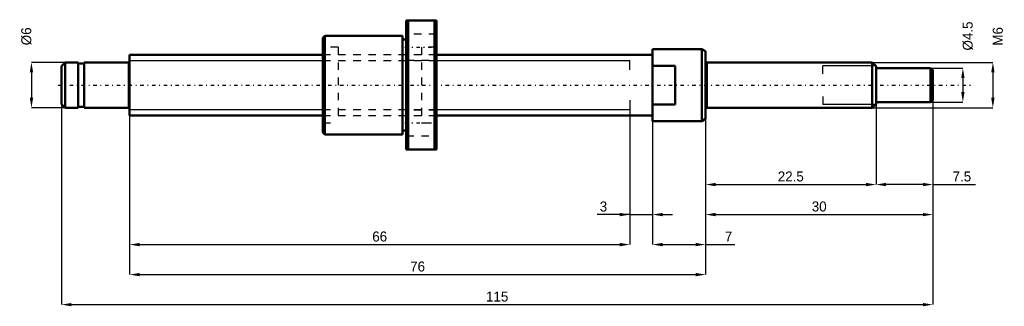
# Model space of a CAD drawing. Header units: millimetres. Extents: x -15 to 115, y -29 to 9.
import ezdxf

# ---------------------------------------------------------------- set-up
doc = ezdxf.new("R2010")
doc.units = ezdxf.units.MM
doc.linetypes.add('Center', pattern=[1.5, 0.45, -0.5, 0.05, -0.5])
doc.linetypes.add('Dashed', pattern=[2, 1, -1])
for name, color, linetype, lineweight in [('2d ConnectionPoints', 7, 'Continuous', 50), ('AM_0', 7, 'Continuous', 50), ('AM_4', 3, 'Continuous', 25), ('AM_5', 3, 'Continuous', 25), ('AM_7', 7, 'Center', 25), ('AM_9', 6, 'Dashed', 25)]:
    doc.layers.add(name, color=color, linetype=linetype, lineweight=lineweight)
doc.dimstyles.new('ISO-25', dxfattribs={"dimtxt": 2.5, "dimasz": 2.5, "dimexe": 1.25, "dimexo": 0.625, "dimtad": 1, "dimtxsty": 'Standard', "dimcen": 2.5, "dimadec": 0, "dimazin": 0, "dimtfac": 1, "dimtmove": 0, "dimatfit": 3, "dimfxl": 0, "dimarcsym": 0})

# ---------------------------------------------------------------- blocks, each defined once
blk = doc.blocks.new('1_BNK_0801_3G0_115LC5Y_Nut_0_in_BNK0801_3G0_115LC5Y_40_5__0')
at = {"layer": 'AM_0'}
for p, q in [((36.5, 8.5), (36.5, -8.5)), ((40.5, 8.5), (36.5, 8.5)), ((36.75, 8.5), (36.75, -8.5)), ((40.25, 8.5), (40.25, -8.5)), ((40.5, 8.5), (40.5, -8.5)), ((25.75, 6.5), (25.5, 6.25)), ((36, 6.5), (25.75, 6.5)), ((25.75, 6.5), (25.75, -6.5)), ((36, 6.5), (36, -6.5)), ((25.5, 6.25), (25.5, -6.25)), ((36.5, 6), (36, 6)), ((25.5, -6.25), (25.75, -6.5)), ((36, -6), (36.5, -6)), ((25.75, -6.5), (36, -6.5)), ((36.5, -8.5), (40.5, -8.5))]:
    blk.add_line(p, q, dxfattribs=at)
at = {"layer": 'AM_7'}
for p, q in [((36.3, 5), (40.7, 5)), ((36.3, -5), (40.7, -5))]:
    blk.add_line(p, q, dxfattribs=at)
at = {"layer": 'AM_9'}
for p, q in [((40.5, 6.7), (36.5, 6.7)), ((27.5, 5), (25.5, 5)), ((27.5, 5), (27.5, -5)), ((38.5, 4), (27.5, 4)), ((40.5, 5), (38.5, 5)), ((38.5, 5), (38.5, -5)), ((36.5, 3.3), (40.5, 3.3)), ((40.5, -3.3), (36.5, -3.3)), ((25.5, -5), (27.5, -5)), ((27.5, -4), (38.5, -4)), ((38.5, -5), (40.5, -5)), ((36.5, -6.7), (40.5, -6.7))]:
    blk.add_line(p, q, dxfattribs=at)
blk = doc.blocks.new('2_BNK_0801_3G0_115LC5Y_Shaft_0_in_BNK0801_3G0_115LC5Y_40_5__0')
at = {"layer": 'AM_0'}
for p, q in [((25.5, 4), (0, 4)), ((0, 4), (0, -4)), ((69, 4), (40.5, 4)), ((69, 4.75), (69, -4.75)), ((75.5, 4.75), (69, 4.75)), ((76, 4.46), (75.5, 4.75)), ((75.5, 4.75), (75.5, -4.75)), ((76, 4.46), (76, -4.46)), ((-8.5, 3), (-9, 2.5)), ((-6.8, 3), (-8.5, 3)), ((-8.5, 3), (-8.5, -3)), ((-6.8, 3), (-6.8, -3)), ((-6, 2.85), (-6.8, 2.85)), ((-0.2, 3), (-6, 3)), ((-6, 3), (-6, -3)), ((98, 3), (76.2, 3)), ((98.5, 2.5), (98, 3)), ((98, 3), (98, -3)), ((-9, 2.5), (-9, -2.5)), ((72, 2.56), (69, 2.56)), ((72, 2.56), (72, -2.56)), ((98.5, 2.5), (98.5, -2.5)), ((105.7, 2.25), (98.5, 2.25)), ((106, 1.95), (105.7, 2.25)), ((105.7, 2.25), (105.7, -2.25)), ((106, 1.95), (106, -1.95)), ((-9, -2.5), (-8.5, -3)), ((69, -2.56), (72, -2.56)), ((98, -3), (98.5, -2.5)), ((98.5, -2.25), (105.7, -2.25)), ((105.7, -2.25), (106, -1.95)), ((-8.5, -3), (-6.8, -3)), ((-6.8, -2.85), (-6, -2.85)), ((-6, -3), (-0.2, -3)), ((76.2, -3), (98, -3)), ((0, -4), (25.5, -4)), ((40.5, -4), (69, -4)), ((69, -4.75), (75.5, -4.75)), ((75.5, -4.75), (76, -4.46))]:
    blk.add_line(p, q, dxfattribs=at)
for centre, start, end in [((-0.2, 3.2), 270, 360), ((76.2, 3.2), 180, 270), ((-0.2, -3.2), 0, 90), ((76.2, -3.2), 90, 180)]:
    blk.add_arc(centre, 0.2, start, end, dxfattribs=at)
at = {"layer": 'AM_4'}
for p, q in [((-0.2, 3), (-0.2, -3)), ((76.2, 3), (76.2, -3))]:
    blk.add_line(p, q, dxfattribs=at)
at = {"layer": 'AM_5'}
for p, q in [((0, 3.23), (25.5, 3.23)), ((40.5, 3.23), (66, 3.23)), ((66, 2), (66, 3.23)), ((98.46, 2.54), (91.5, 2.54)), ((91.5, 1.5), (91.5, 2.54)), ((66, -2), (66, -3.23)), ((91.5, -1.5), (91.5, -2.54)), ((98.46, -2.54), (91.5, -2.54)), ((0, -3.23), (25.5, -3.23)), ((40.5, -3.23), (66, -3.23))]:
    blk.add_line(p, q, dxfattribs=at)
at = {"layer": 'AM_5', "linetype": 'Dashed'}
for p, q in [((25.5, 3.23), (40.5, 3.23)), ((25.5, -3.23), (40.5, -3.23))]:
    blk.add_line(p, q, dxfattribs=at)
at = {"layer": 'AM_7'}
blk.add_line((-9.45, 0), (111.3, 0), dxfattribs=at)
at = {"layer": 'AM_9'}
for p, q in [((40.5, 4), (25.5, 4)), ((25.5, -4), (40.5, -4))]:
    blk.add_line(p, q, dxfattribs=at)
blk = doc.blocks.new('*D3')
at = {"layer": 'AM_5', "color": 0, "lineweight": -2}
for p, q in [((-8.5, 3), (-12.96, 3)), ((-12.96, 1.68), (-12.96, -1.68)), ((-8.5, -3), (-12.96, -3))]:
    blk.add_line(p, q, dxfattribs=at)
at = {"layer": 'AM_5', "color": 0}
for points in [[(-12.74, 1.68), (-13.18, 1.68), (-12.96, 3)], [(-13.18, -1.68), (-12.74, -1.68), (-12.96, -3)]]:
    blk.add_solid(points, dxfattribs=at)
at = {"layer": 'Defpoints', "color": 0}
for p in [(-8.5, 3), (-12.96, -3), (-8.5, -3)]:
    blk.add_point(p, dxfattribs=at)
at = {"layer": 'AM_5', "color": 0, "insert": (-13.62, 6.432), "char_height": 1.32, "attachment_point": 5, "rotation": 90}
blk.add_mtext('Ø6', dxfattribs=at)
blk = doc.blocks.new('*D4')
at = {"layer": 'AM_5', "color": 0, "lineweight": -2}
for p, q in [((69, -4.75), (69, -21.04)), ((76, -4.46), (76, -21.04)), ((70.32, -21.04), (74.68, -21.04)), ((76, -21.04), (79.87, -21.04))]:
    blk.add_line(p, q, dxfattribs=at)
at = {"layer": 'AM_5', "color": 0}
for points in [[(70.32, -20.82), (70.32, -21.26), (69, -21.04)], [(74.68, -21.26), (74.68, -20.82), (76, -21.04)]]:
    blk.add_solid(points, dxfattribs=at)
at = {"layer": 'Defpoints', "color": 0}
for p in [(69, -4.75), (76, -4.46), (76, -21.04)]:
    blk.add_point(p, dxfattribs=at)
at = {"layer": 'AM_5', "color": 0, "insert": (79.04, -19.98), "char_height": 1.32, "attachment_point": 5}
blk.add_mtext('7', dxfattribs=at)
blk = doc.blocks.new('*D5')
at = {"layer": 'AM_5', "color": 0, "lineweight": -2}
for p, q in [((66, -3.233), (66, -17.08)), ((69, -4.75), (69, -17.08)), ((66, -17.08), (61.688, -17.08)), ((64.68, -17.08), (63.36, -17.08)), ((66, -17.08), (69, -17.08)), ((70.32, -17.08), (71.64, -17.08))]:
    blk.add_line(p, q, dxfattribs=at)
at = {"layer": 'AM_5', "color": 0}
for points in [[(64.68, -17.3), (64.68, -16.86), (66, -17.08)], [(70.32, -16.86), (70.32, -17.3), (69, -17.08)]]:
    blk.add_solid(points, dxfattribs=at)
at = {"layer": 'Defpoints', "color": 0}
for p in [(66, -3.233), (69, -4.75), (69, -17.08)]:
    blk.add_point(p, dxfattribs=at)
at = {"layer": 'AM_5', "color": 0, "insert": (62.524, -16.024), "char_height": 1.32, "attachment_point": 5}
blk.add_mtext('3', dxfattribs=at)
blk = doc.blocks.new('*D6')
at = {"layer": 'AM_5', "color": 0, "lineweight": -2}
for p, q in [((66, -3.233), (66, -21.04)), ((0, -4), (0, -21.04)), ((1.32, -21.04), (64.68, -21.04))]:
    blk.add_line(p, q, dxfattribs=at)
at = {"layer": 'AM_5', "color": 0}
for points in [[(1.32, -20.82), (1.32, -21.26), (0, -21.04)], [(64.68, -21.26), (64.68, -20.82), (66, -21.04)]]:
    blk.add_solid(points, dxfattribs=at)
at = {"layer": 'Defpoints', "color": 0}
for p in [(66, -3.233), (0, -4), (66, -21.04)]:
    blk.add_point(p, dxfattribs=at)
at = {"layer": 'AM_5', "color": 0, "insert": (33, -19.984), "char_height": 1.32, "attachment_point": 5}
blk.add_mtext('66', dxfattribs=at)
blk = doc.blocks.new('*D7')
at = {"layer": 'AM_5', "color": 0, "lineweight": -2}
for p, q in [((0, -4), (0, -25)), ((76, -4.46), (76, -25)), ((1.32, -25), (74.68, -25))]:
    blk.add_line(p, q, dxfattribs=at)
at = {"layer": 'AM_5', "color": 0}
for points in [[(1.32, -24.78), (1.32, -25.22), (0, -25)], [(74.68, -25.22), (74.68, -24.78), (76, -25)]]:
    blk.add_solid(points, dxfattribs=at)
at = {"layer": 'Defpoints', "color": 0}
for p in [(0, -4), (76, -4.46), (76, -25)]:
    blk.add_point(p, dxfattribs=at)
at = {"layer": 'AM_5', "color": 0, "insert": (38, -23.94), "char_height": 1.32, "attachment_point": 5}
blk.add_mtext('76', dxfattribs=at)
blk = doc.blocks.new('*D8')
at = {"layer": 'AM_5', "color": 0, "lineweight": -2}
for p, q in [((-9, -2.5), (-9, -28.96)), ((106, -1.95), (106, -28.96)), ((-7.68, -28.96), (104.68, -28.96))]:
    blk.add_line(p, q, dxfattribs=at)
at = {"layer": 'AM_5', "color": 0}
for points in [[(-7.68, -28.74), (-7.68, -29.18), (-9, -28.96)], [(104.68, -29.18), (104.68, -28.74), (106, -28.96)]]:
    blk.add_solid(points, dxfattribs=at)
at = {"layer": 'Defpoints', "color": 0}
for p in [(-9, -2.5), (106, -1.95), (106, -28.96)]:
    blk.add_point(p, dxfattribs=at)
at = {"layer": 'AM_5', "color": 0, "insert": (48.5, -27.904), "char_height": 1.32, "attachment_point": 5}
blk.add_mtext('115', dxfattribs=at)
blk = doc.blocks.new('*D9')
at = {"layer": 'AM_5', "color": 0, "lineweight": -2}
for p, q in [((98.5, -2.25), (98.5, -13.12)), ((106, -1.95), (106, -13.12)), ((104.68, -13.12), (99.82, -13.12)), ((106, -13.12), (111.61, -13.12))]:
    blk.add_line(p, q, dxfattribs=at)
at = {"layer": 'AM_5', "color": 0}
for points in [[(99.82, -12.9), (99.82, -13.34), (98.5, -13.12)], [(104.68, -13.34), (104.68, -12.9), (106, -13.12)]]:
    blk.add_solid(points, dxfattribs=at)
at = {"layer": 'Defpoints', "color": 0}
for p in [(98.5, -2.25), (106, -1.95), (98.5, -13.12)]:
    blk.add_point(p, dxfattribs=at)
at = {"layer": 'AM_5', "color": 0, "insert": (109.83, -12.06), "char_height": 1.32, "attachment_point": 5}
blk.add_mtext('7.5', dxfattribs=at)
blk = doc.blocks.new('*D10')
at = {"layer": 'AM_5', "color": 0, "lineweight": -2}
for p, q in [((98.5, -2.25), (98.5, -13.12)), ((76, -4.46), (76, -13.12)), ((77.32, -13.12), (97.18, -13.12))]:
    blk.add_line(p, q, dxfattribs=at)
at = {"layer": 'AM_5', "color": 0}
for points in [[(77.32, -12.9), (77.32, -13.34), (76, -13.12)], [(97.18, -13.34), (97.18, -12.9), (98.5, -13.12)]]:
    blk.add_solid(points, dxfattribs=at)
at = {"layer": 'Defpoints', "color": 0}
for p in [(98.5, -2.25), (76, -4.46), (98.5, -13.12)]:
    blk.add_point(p, dxfattribs=at)
at = {"layer": 'AM_5', "color": 0, "insert": (87.25, -12.06), "char_height": 1.32, "attachment_point": 5}
blk.add_mtext('22.5', dxfattribs=at)
blk = doc.blocks.new('*D11')
at = {"layer": 'AM_5', "color": 0, "lineweight": -2}
for p, q in [((106, -1.95), (106, -17.08)), ((76, -4.46), (76, -17.08)), ((77.32, -17.08), (104.68, -17.08))]:
    blk.add_line(p, q, dxfattribs=at)
at = {"layer": 'AM_5', "color": 0}
for points in [[(77.32, -16.86), (77.32, -17.3), (76, -17.08)], [(104.68, -17.3), (104.68, -16.86), (106, -17.08)]]:
    blk.add_solid(points, dxfattribs=at)
at = {"layer": 'Defpoints', "color": 0}
for p in [(106, -1.95), (76, -4.46), (106, -17.08)]:
    blk.add_point(p, dxfattribs=at)
at = {"layer": 'AM_5', "color": 0, "insert": (91, -16.02), "char_height": 1.32, "attachment_point": 5}
blk.add_mtext('30', dxfattribs=at)
blk = doc.blocks.new('*D12')
at = {"layer": 'AM_5', "color": 0, "lineweight": -2}
for p, q in [((105.7, 2.25), (109.96, 2.25)), ((109.96, 0.93), (109.96, -0.93)), ((105.7, -2.25), (109.96, -2.25))]:
    blk.add_line(p, q, dxfattribs=at)
at = {"layer": 'AM_5', "color": 0}
for points in [[(110.18, 0.93), (109.74, 0.93), (109.96, 2.25)], [(109.74, -0.93), (110.18, -0.93), (109.96, -2.25)]]:
    blk.add_solid(points, dxfattribs=at)
at = {"layer": 'Defpoints', "color": 0}
for p in [(105.7, 2.25), (105.7, -2.25), (109.96, -2.25)]:
    blk.add_point(p, dxfattribs=at)
at = {"layer": 'AM_5', "color": 0, "insert": (110.62, 6.474), "char_height": 1.32, "attachment_point": 5, "rotation": 90}
blk.add_mtext('Ø4.5', dxfattribs=at)
blk = doc.blocks.new('*D13')
at = {"layer": 'AM_5', "color": 0, "lineweight": -2}
for p, q in [((98, 3), (113.92, 3)), ((113.92, 1.68), (113.92, -1.68)), ((98, -3), (113.92, -3))]:
    blk.add_line(p, q, dxfattribs=at)
at = {"layer": 'AM_5', "color": 0}
for points in [[(114.14, 1.68), (113.7, 1.68), (113.92, 3)], [(113.7, -1.68), (114.14, -1.68), (113.92, -3)]]:
    blk.add_solid(points, dxfattribs=at)
at = {"layer": 'Defpoints', "color": 0}
for p in [(98, 3), (98, -3), (113.92, -3)]:
    blk.add_point(p, dxfattribs=at)
at = {"layer": 'AM_5', "color": 0, "insert": (114.58, 6.432), "char_height": 1.32, "attachment_point": 5, "rotation": 90}
blk.add_mtext('M6', dxfattribs=at)

msp = doc.modelspace()

# ---------------------------------------------------------------- linework, layer by layer
at = {"layer": '2d ConnectionPoints'}
for p in [(0, 0), (72, 0)]:
    msp.add_point(p, dxfattribs=at)

# ---------------------------------------------------------------- block references
for name in ['1_BNK_0801_3G0_115LC5Y_Nut_0_in_BNK0801_3G0_115LC5Y_40_5__0', '2_BNK_0801_3G0_115LC5Y_Shaft_0_in_BNK0801_3G0_115LC5Y_40_5__0']:
    msp.add_blockref(name, (0, 0))

# ---------------------------------------------------------------- dimensions: what is measured, and where the dimension line sits
at = {"layer": 'AM_5'}
for base, p1, p2, text, picture, middle in [((109.96, -2.25), (105.7, 2.25), (105.7, -2.25), 'Ø4.5', '*D12', (110.62, 6.474)), ((-12.96, -3), (-8.5, 3), (-8.5, -3), 'Ø6', '*D3', (-13.62, 6.432)), ((113.92, -3), (98, 3), (98, -3), 'M6', '*D13', (114.58, 6.432))]:
    dim = msp.add_linear_dim(base=base, p1=p1, p2=p2, angle=90, text=text, dimstyle='ISO-25', override={"dimtxt": 1.32, "dimasz": 1.32, "dimexe": 0, "dimexo": 0, "dimgap": 0.396}, dxfattribs=at)
    dim.commit()
    dim.dimension.update_dxf_attribs({"geometry": picture, "text_midpoint": middle, "dimtype": 160, "text_rotation": 90})
for base, p1, p2, text, picture, middle in [((106, -28.96), (-9, -2.5), (106, -1.95), '115', '*D8', (48.5, -28.96)), ((106, -17.08), (76, -4.461), (106, -1.95), '30', '*D11', (91, -17.08)), ((98.5, -13.12), (76, -4.461), (98.5, -2.25), '22.5', '*D10', (87.25, -13.12)), ((98.5, -13.12), (106, -1.95), (98.5, -2.25), '7.5', '*D9', (109.828, -13.12)), ((66, -21.04), (0, -4), (66, -3.233), '66', '*D6', (33, -21.04)), ((69, -17.08), (66, -3.233), (69, -4.75), '3', '*D5', (62.524, -17.08)), ((76, -25), (0, -4), (76, -4.461), '76', '*D7', (38, -25)), ((76, -21.04), (69, -4.75), (76, -4.461), '7', '*D4', (79.036, -21.04))]:
    dim = msp.add_linear_dim(base=base, p1=p1, p2=p2, text=text, dimstyle='ISO-25', override={"dimtxt": 1.32, "dimasz": 1.32, "dimexe": 0, "dimexo": 0, "dimgap": 0.396}, dxfattribs=at)
    dim.commit()
    dim.dimension.update_dxf_attribs({"geometry": picture, "text_midpoint": middle, "dimtype": 160})

doc.saveas('drawing.dxf')
